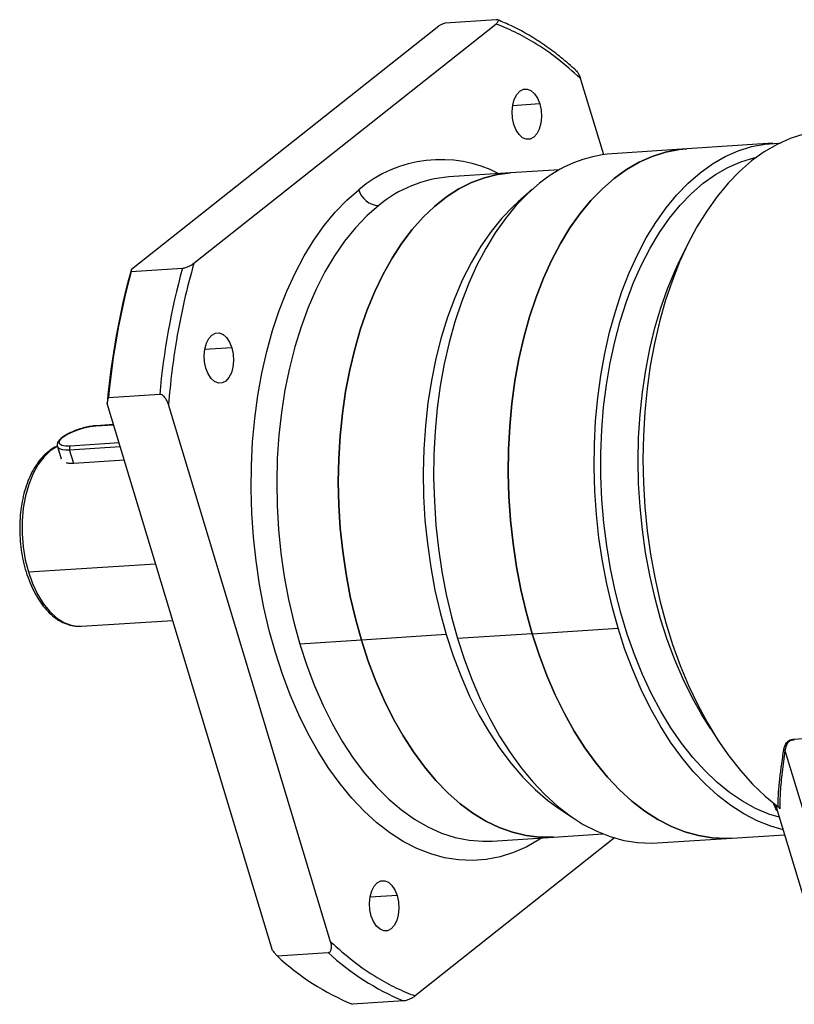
# Model space of a CAD drawing. Header units: millimetres. Extents: x -1 to 1179, y 4 to 838.
# Tile 12 of 15: x 877 to 981, y 235 to 367. Entities that reach past the tile are written whole.
import ezdxf

# ---------------------------------------------------------------- set-up
doc = ezdxf.new("R2010")
doc.units = ezdxf.units.MM

msp = doc.modelspace()

# ---------------------------------------------------------------- linework, layer by layer
at = {"linetype": 'Continuous', "lineweight": 25}
for p, q in [((940.8772, 366.7263), (934.0589, 366.2829)), ((892.2452, 333.4467), (933.2439, 365.9268)), ((900.5774, 334.257), (940.8376, 366.152)), ((952.0966, 358.9216), (955.1706, 348.7387)), ((946.6795, 355.4957), (943.0655, 355.2608)), ((966.3093, 349.5089), (956.356, 348.8618)), ((977.756, 350.2532), (966.3093, 349.5089)), ((949.3306, 346.7184), (942.7786, 346.2924)), ((942.7786, 346.2924), (934.5669, 345.7585)), ((945.6831, 344.0979), (943.8118, 342.4384)), ((966.3582, 336.6674), (965.377, 334.6634)), ((892.2265, 333.1424), (899.0448, 333.5857)), ((905.6341, 322.9786), (902.0201, 322.7436)), ((896.0185, 316.7714), (889.2003, 316.3281)), ((911.0488, 242.6087), (889.026, 315.5605)), ((918.8134, 243.7835), (897.1873, 315.4212)), ((887.4861, 312.5589), (889.8851, 312.7149)), ((889.8772, 312.7408), (887.5634, 312.5904)), ((890.6147, 310.2981), (884.0974, 309.8743)), ((882.3776, 309.8204), (882.87, 308.1892)), ((882.3776, 309.8204), (882.385, 309.7986)), ((884.0103, 309.3902), (890.7563, 309.8288)), ((884.57, 307.5359), (884.0103, 309.3902)), ((891.3161, 307.9745), (884.57, 307.5359)), ((878.5156, 293.0869), (895.4774, 294.1898)), ((885.5851, 285.8442), (897.7579, 286.6357)), ((945.6864, 284.8478), (957.133, 285.592)), ((922.9093, 283.9943), (914.6976, 283.4604)), ((934.2254, 284.7301), (922.9093, 283.9943)), ((945.6864, 284.8478), (935.7331, 284.2006)), ((969.4386, 272.1968), (970.671, 270.3368)), ((980.579, 270.8028), (987.7973, 271.2721)), ((979.3817, 269.2979), (988.3407, 239.6206)), ((949.0617, 261.6947), (951.1321, 260.2915)), ((978.1215, 262.0474), (983.6112, 243.8626)), ((978.6916, 261.519), (978.6468, 261.6081)), ((956.6583, 257.6151), (930.0724, 236.5531)), ((940.3245, 257.2055), (948.5363, 257.7394)), ((948.5363, 257.7394), (955.0883, 258.1654)), ((962.3321, 256.9498), (972.2854, 257.597)), ((972.2854, 257.597), (979.3268, 258.0548)), ((940.1989, 257.1978), (940.3245, 257.2055)), ((927.6819, 249.9437), (924.068, 249.7087)), ((911.6709, 241.8929), (918.4891, 242.3362)), ((928.5398, 235.8818), (921.7215, 235.4384))]:
    msp.add_line(p, q, dxfattribs=at)
at = {"linetype": 'Continuous', "lineweight": 25, "flags": 128}
for points in [[(943.228, 352.7614), (943.0469, 353.6028), (942.9957, 354.4799), (943.078, 355.3332), (943.2881, 356.1043), (943.6117, 356.7408), (944.0268, 357.1993), (944.505, 357.4485), (945.0138, 357.4715), (945.5185, 357.2666), (945.9848, 356.8479), (946.3807, 356.2439), (946.6795, 355.4957)], [(946.6795, 355.4957), (946.8606, 354.6544), (946.9118, 353.7772), (946.8295, 352.924), (946.6194, 352.1529), (946.2958, 351.5164), (945.8807, 351.0579), (945.4025, 350.8087), (944.8937, 350.7857), (944.3889, 350.9905), (943.9227, 351.4092), (943.5267, 352.0133), (943.228, 352.7614)], [(981.8813, 351.4559), (980.0843, 350.8773), (978.3232, 350.0885), (976.606, 349.0931), (974.9405, 347.8955), (973.3345, 346.5013), (971.7951, 344.9169), (970.3294, 343.1493), (968.9442, 341.2068), (967.6456, 339.098), (966.4396, 336.8328), (965.3318, 334.4214), (964.3272, 331.8747), (963.4303, 329.2044), (962.6452, 326.4228), (961.9756, 323.5423), (961.4244, 320.5763), (960.9943, 317.5382), (960.6871, 314.4418), (960.5042, 311.3014), (960.4466, 308.1311), (960.5143, 304.9455), (960.7073, 301.7591), (961.0244, 298.5864), (961.4644, 295.4419), (962.0252, 292.3398), (962.7043, 289.2945), (963.4985, 286.3197), (964.4042, 283.429), (965.4174, 280.6356), (966.5333, 277.9522), (967.7469, 275.391), (969.0527, 272.9638), (970.4447, 270.6816), (971.9166, 268.5549), (973.4616, 266.5932), (975.0727, 264.8056), (976.7426, 263.2001), (978.4636, 261.7842)], [(966.3093, 349.5089), (965.2536, 349.4039), (963.455, 349.0543), (961.6836, 348.4926), (959.9477, 347.7214), (958.2553, 346.7442), (956.6145, 345.5656), (955.0328, 344.1912), (953.5176, 342.6273), (952.076, 340.8812), (950.7146, 338.9611), (949.44, 336.8759), (948.2579, 334.6353), (947.1738, 332.2498), (946.193, 329.7305), (945.3198, 327.0891), (944.5585, 324.3381), (943.9125, 321.4901), (943.3849, 318.5584), (942.978, 315.5568), (942.6939, 312.4993), (942.5339, 309.4), (942.4986, 306.2735), (942.5882, 303.1343), (942.8024, 299.997), (943.1401, 296.8763), (943.5998, 293.7867), (944.1793, 290.7427), (944.8759, 287.7584), (945.6864, 284.8478)], [(945.6864, 284.8478), (944.8759, 287.7584), (944.1793, 290.7427), (943.5998, 293.7867), (943.1401, 296.8763), (942.8024, 299.997), (942.5882, 303.1343), (942.4986, 306.2735), (942.5339, 309.4), (942.6939, 312.4993), (942.978, 315.5568), (943.3849, 318.5584), (943.9125, 321.4901), (944.5585, 324.3381), (945.3198, 327.0891), (946.193, 329.7305), (947.1738, 332.2498), (948.2579, 334.6353), (949.44, 336.8759), (950.7146, 338.9611), (952.076, 340.8812), (953.5176, 342.6273), (955.0328, 344.1912), (956.6145, 345.5656), (958.2553, 346.7442), (959.9477, 347.7214), (961.6836, 348.4926), (963.455, 349.0543), (965.2536, 349.4039), (966.3093, 349.5089)], [(957.133, 285.592), (956.3226, 288.5027), (955.626, 291.487), (955.0465, 294.531), (954.5868, 297.6206), (954.2491, 300.7412), (954.0349, 303.8785), (953.9452, 307.0177), (953.9805, 310.1443), (954.1406, 313.2435), (954.4247, 316.3011), (954.8316, 319.3027), (955.3592, 322.2343), (956.0052, 325.0823), (956.7665, 327.8334), (957.6397, 330.4748), (958.6205, 332.9941), (959.7045, 335.3796), (960.8866, 337.6201), (962.1613, 339.7054), (963.5227, 341.6255), (964.9643, 343.3716), (966.4795, 344.9355), (968.0612, 346.3099), (969.702, 347.4884), (971.3943, 348.4656), (973.1303, 349.2368), (974.9017, 349.7986), (976.7003, 350.1481), (978.5178, 350.2839), (978.7191, 350.2857)], [(978.6261, 260.3758), (977.2467, 260.8083), (975.4643, 261.559), (973.7076, 262.518), (971.9852, 263.6805), (970.3054, 265.0409), (968.6765, 266.5926), (967.1064, 268.3279), (965.6028, 270.2385), (964.1729, 272.315), (962.8238, 274.5474), (961.5619, 276.9246), (960.3935, 279.4353), (959.3243, 282.067), (958.3594, 284.8071), (957.5035, 287.6421), (956.7609, 290.5582), (956.1352, 293.5413), (955.6293, 296.5768), (955.2458, 299.6499), (954.9865, 302.7456), (954.8527, 305.8489), (954.845, 308.9447), (954.9635, 312.0178), (955.2076, 315.0533), (955.5762, 318.0363), (956.0673, 320.9525), (956.6787, 323.7875), (957.4073, 326.5275), (958.2496, 329.1593), (959.2014, 331.6699), (960.2583, 334.0472), (961.4149, 336.2795), (962.6658, 338.356), (964.0046, 340.2666), (965.4251, 342.0019), (966.9202, 343.5536), (968.4826, 344.9139), (970.1048, 346.0765), (971.7788, 347.0354), (973.4964, 347.7862), (975.2494, 348.3251), (975.6154, 348.4098)], [(922.9093, 283.9943), (922.1124, 286.8618), (921.4301, 289.803), (920.8659, 292.8038), (920.4224, 295.8495), (920.1019, 298.9252), (919.9059, 302.016), (919.8354, 305.1067), (919.8907, 308.1824), (920.0715, 311.2281), (920.3769, 314.2289), (920.8055, 317.1702), (921.3552, 320.0376), (922.0233, 322.8173), (922.8066, 325.4956), (923.7011, 328.0595), (924.7026, 330.4965), (925.8063, 332.7948), (927.0066, 334.9432), (928.2978, 336.9311), (929.6736, 338.7489), (931.1272, 340.3877), (932.6517, 341.8396), (934.2394, 343.0975), (935.8829, 344.1553), (937.5739, 345.0077), (939.3043, 345.6507), (941.0657, 346.0811), (942.7786, 346.2924)], [(942.7786, 346.2924), (941.0657, 346.0811), (939.3043, 345.6507), (937.5739, 345.0077), (935.8829, 344.1553), (934.2394, 343.0975), (932.6517, 341.8396), (931.1272, 340.3877), (929.6736, 338.7489), (928.2978, 336.9311), (927.0066, 334.9432), (925.8063, 332.7948), (924.7026, 330.4965), (923.7011, 328.0595), (922.8066, 325.4956), (922.0233, 322.8173), (921.3552, 320.0376), (920.8055, 317.1702), (920.3769, 314.2289), (920.0715, 311.2281), (919.8907, 308.1824), (919.8354, 305.1067), (919.9059, 302.016), (920.1019, 298.9252), (920.4224, 295.8495), (920.8659, 292.8038), (921.4301, 289.803), (922.1124, 286.8618), (922.9093, 283.9943)], [(946.9748, 257.6379), (946.6804, 257.4439), (944.96, 256.4505), (943.1952, 255.6664), (941.3944, 255.0954), (939.5659, 254.74), (937.7182, 254.602), (935.8599, 254.6819), (933.9998, 254.9795), (932.1464, 255.4932), (930.3085, 256.2208), (928.4946, 257.1588), (926.7131, 258.3028), (924.9724, 259.6476), (923.2805, 261.1868), (921.6454, 262.9133), (920.0747, 264.819), (918.5758, 266.895), (917.1555, 269.1317), (915.8205, 271.5186), (914.5771, 274.0447), (913.431, 276.698), (912.3876, 279.4663), (911.4518, 282.3367), (910.6278, 285.2957), (909.9197, 288.3295), (909.3306, 291.4241), (908.8632, 294.565), (908.5199, 297.7375), (908.3022, 300.9269), (908.211, 304.1183), (908.2469, 307.2967), (908.4096, 310.4475), (908.6985, 313.5558), (909.1121, 316.6073), (909.6485, 319.5876), (910.3052, 322.4829), (911.0792, 325.2797), (911.9668, 327.9649), (912.964, 330.5261), (914.066, 332.9512), (915.2677, 335.229), (916.5636, 337.3489), (917.9475, 339.3009), (919.4131, 341.076), (920.9535, 342.6659), (922.5615, 344.0631)], [(946.6612, 344.9185), (945.0795, 343.5441), (943.5643, 341.9802), (942.1227, 340.2341), (940.7613, 338.3139), (939.4867, 336.2287), (938.3046, 333.9881), (937.2205, 331.6026), (936.2397, 329.0833), (935.3665, 326.442), (934.6052, 323.6909), (933.9592, 320.8429), (933.4316, 317.9113), (933.0247, 314.9097), (932.7406, 311.8521), (932.5806, 308.7528), (932.5453, 305.6263), (932.6349, 302.4871), (932.8491, 299.3498), (933.1868, 296.2291), (933.6465, 293.1396), (934.226, 290.0956), (934.9226, 287.1113), (935.7331, 284.2006)], [(925.2264, 341.9593), (923.6347, 340.5705), (922.1133, 338.9826), (920.6701, 337.2035), (919.3124, 335.2424), (918.0471, 333.1093), (916.8807, 330.815), (915.819, 328.3713), (914.8676, 325.7905), (914.0312, 323.0858), (913.3141, 320.2711), (912.72, 317.3606), (912.2518, 314.3692), (911.9121, 311.3121), (911.7025, 308.205), (911.624, 305.0635), (911.6772, 301.9039), (911.8616, 298.742), (912.1764, 295.5942), (912.62, 292.4763), (913.1901, 289.4043), (913.8838, 286.3939), (914.6976, 283.4604)], [(943.8118, 342.4384), (943.1625, 341.8402), (941.6411, 340.2523), (940.198, 338.4732), (938.8402, 336.5121), (937.5749, 334.379), (936.4085, 332.0847), (935.3468, 329.6409), (934.3954, 327.0602), (933.559, 324.3555), (932.8419, 321.5408), (932.2478, 318.6303), (931.7797, 315.6389), (931.4399, 312.5818), (931.2303, 309.4746), (931.1518, 306.3332), (931.205, 303.1735), (931.3894, 300.0117), (931.7043, 296.8639), (932.1478, 293.746), (932.7179, 290.674), (933.4116, 287.6636), (934.2254, 284.7301)], [(969.4386, 272.1968), (968.2852, 274.0355), (966.9967, 276.3493), (965.7985, 278.7995), (964.6965, 281.3743), (963.6959, 284.0613), (962.8015, 286.8475), (962.0178, 289.7194), (961.3483, 292.6632), (960.7965, 295.6647), (960.365, 298.7094), (960.0557, 301.7826), (959.8703, 304.8695), (959.8097, 307.9553), (959.874, 311.0249), (960.063, 314.0637), (960.3759, 317.0568), (960.811, 319.99), (961.3663, 322.849), (962.0391, 325.6201), (962.8261, 328.2899), (963.7236, 330.8455), (964.7273, 333.2745), (965.377, 334.6634)], [(902.1826, 320.2443), (902.0015, 321.0856), (901.9503, 321.9628), (902.0326, 322.816), (902.2427, 323.5872), (902.5663, 324.2237), (902.9813, 324.6822), (903.4596, 324.9314), (903.9684, 324.9543), (904.4731, 324.7495), (904.9394, 324.3308), (905.3353, 323.7268), (905.6341, 322.9786)], [(905.6341, 322.9786), (905.8152, 322.1373), (905.8663, 321.2601), (905.7841, 320.4069), (905.574, 319.6357), (905.2504, 318.9992), (904.8353, 318.5408), (904.3571, 318.2915), (903.8483, 318.2686), (903.3435, 318.4734), (902.8773, 318.8921), (902.4813, 319.4961), (902.1826, 320.2443)], [(884.0974, 309.8743), (883.4596, 309.8748), (882.9807, 309.9668), (882.6933, 310.1439), (882.6172, 310.3941), (882.7573, 310.7004), (883.1043, 311.0419), (883.6344, 311.3952), (884.3115, 311.7364), (885.0895, 312.0422), (885.9154, 312.2917), (886.7328, 312.468), (887.4861, 312.5589)], [(887.5634, 312.5904), (887.5248, 312.5816), (887.4861, 312.5589)], [(882.4188, 309.8532), (882.3475, 309.8184), (881.4201, 309.2246)], [(881.4201, 309.2246), (880.5613, 308.4034), (879.7887, 307.3716), (879.1178, 306.1503), (878.5625, 304.7642), (878.134, 303.2416), (877.8409, 301.6135), (877.6894, 299.913), (877.6824, 298.1748), (877.8201, 296.4342), (878.0998, 294.7266), (878.5156, 293.0869)], [(882.385, 309.7986), (882.4502, 309.6897), (882.6686, 309.5337), (883.0109, 309.4294), (883.4639, 309.381), (884.0103, 309.3902)], [(878.5156, 293.0869), (879.0592, 291.5484), (879.7195, 290.1424), (880.483, 288.8976), (881.3342, 287.8393), (882.2558, 286.9889), (883.229, 286.364), (884.234, 285.9771), (885.2503, 285.8361), (885.5851, 285.8442)], [(979.1248, 258.724), (977.4895, 259.1872), (975.6816, 259.9029), (973.8974, 260.8256), (972.145, 261.9509), (970.4327, 263.2737), (968.7685, 264.7878), (967.1601, 266.486), (965.6151, 268.3606), (964.1406, 270.4027), (962.7435, 272.6029), (961.4304, 274.9508), (960.2073, 277.4355), (959.0799, 280.0455), (958.0536, 282.7686), (957.133, 285.592)], [(948.5363, 257.7394), (948.4654, 257.735), (946.668, 257.735), (944.8657, 257.9507), (943.0672, 258.3811), (941.2813, 259.0241), (939.5167, 259.8766), (937.7821, 260.9343), (936.0858, 262.1922), (934.4362, 263.6441), (932.8412, 265.283), (931.3087, 267.1008), (929.8461, 269.0887), (928.4605, 271.2371), (927.1587, 273.5354), (925.947, 275.9724), (924.8313, 278.5363), (923.8171, 281.2146), (922.9093, 283.9943)], [(922.9093, 283.9943), (923.8171, 281.2146), (924.8313, 278.5363), (925.947, 275.9724), (927.1587, 273.5354), (928.4605, 271.2371), (929.8461, 269.0887), (931.3087, 267.1008), (932.8412, 265.283), (934.4362, 263.6441), (936.0858, 262.1922), (937.7821, 260.9343), (939.5167, 259.8766), (941.2813, 259.0241), (943.0672, 258.3811), (944.8657, 257.9507), (946.668, 257.735), (948.4654, 257.735), (948.5363, 257.7394)], [(934.2254, 284.7301), (935.1551, 281.8884), (936.1959, 279.153), (937.3427, 276.5378), (938.5894, 274.0563), (939.9299, 271.721), (941.3572, 269.5438), (942.8641, 267.5358), (944.4429, 265.7072), (946.0855, 264.0675), (947.7836, 262.6248), (949.0617, 261.6947)], [(935.7331, 284.2006), (936.6536, 281.3772), (937.6799, 278.6541), (938.8073, 276.0441), (940.0304, 273.5594), (941.3436, 271.2114), (942.7406, 269.0113), (944.2151, 266.9692), (945.7602, 265.0946), (947.3685, 263.3963), (949.0327, 261.8823), (950.745, 260.5595), (952.4974, 259.4341), (954.2817, 258.5115), (956.0896, 257.7958), (957.9126, 257.2904), (959.7424, 256.9978), (961.5703, 256.9191), (962.3321, 256.9498)], [(945.6864, 284.8478), (946.6069, 282.0243), (947.6332, 279.3013), (948.7606, 276.6913), (949.9837, 274.2065), (951.2969, 271.8586), (952.6939, 269.6585), (954.1684, 267.6163), (955.7135, 265.7418), (957.3218, 264.0435), (958.986, 262.5294), (960.6983, 261.2066), (962.4507, 260.0813), (964.235, 259.1586), (966.0429, 258.4429), (967.8659, 257.9376), (969.6957, 257.6449), (971.5236, 257.5663), (972.2854, 257.597)], [(972.2854, 257.597), (971.5236, 257.5663), (969.6957, 257.6449), (967.8659, 257.9376), (966.0429, 258.4429), (964.235, 259.1586), (962.4507, 260.0813), (960.6983, 261.2066), (958.986, 262.5294), (957.3218, 264.0435), (955.7135, 265.7418), (954.1684, 267.6163), (952.6939, 269.6585), (951.2969, 271.8586), (949.9837, 274.2065), (948.7606, 276.6913), (947.6332, 279.3013), (946.6069, 282.0243), (945.6864, 284.8478)], [(914.6976, 283.4604), (915.6272, 280.6187), (916.6681, 277.8833), (917.8148, 275.2682), (919.0616, 272.7866), (920.4021, 270.4513), (921.8294, 268.2741), (923.3363, 266.2661), (924.915, 264.4375), (926.5577, 262.7978), (928.2558, 261.3551), (930.0007, 260.117), (931.7836, 259.0896), (933.5954, 258.2783), (935.4267, 257.6871), (937.2684, 257.319), (939.1109, 257.1761), (940.1989, 257.1978)], [(978.2963, 261.2943), (978.342, 261.2879), (978.3515, 261.2856)], [(924.2305, 247.2094), (924.0494, 248.0507), (923.9982, 248.9279), (924.0805, 249.7811), (924.2906, 250.5522), (924.6142, 251.1887), (925.0292, 251.6472), (925.5075, 251.8964), (926.0163, 251.9194), (926.521, 251.7146), (926.9872, 251.2959), (927.3832, 250.6918), (927.6819, 249.9437)], [(927.6819, 249.9437), (927.8631, 249.1023), (927.9142, 248.2252), (927.832, 247.3719), (927.6219, 246.6008), (927.2983, 245.9643), (926.8832, 245.5058), (926.405, 245.2566), (925.8962, 245.2336), (925.3914, 245.4385), (924.9252, 245.8572), (924.5292, 246.4612), (924.2305, 247.2094)]]:
    msp.add_lwpolyline(points, dxfattribs=at)
at = {"linetype": 'Continuous', "lineweight": 25}
for centre, radius, start, end in [((933.4787, 331.1917), 16.8778, 62.709619, 130.303854), ((957.7544, 331.5344), 17.3837, 94.613983, 129.653151), ((935.8984, 329.1031), 16.7086, 94.570855, 129.696279), ((925.3151, 344.8115), 2.8535, 195.203649, 268.217906), ((994.0085, 307.8144), 98.3985, 164.81675, 174.77725), ((986.3089, 307.2841), 97.6343, 164.456763, 175.137236), ((987.1902, 307.3711), 98.3985, 164.81675, 174.77725), ((884.4614, 309.5589), 0.4816, 139.089771, 200.504228), ((881.442, 308.7769), 0.4482, 92.806681, 127.933189), ((980.2654, 270.5986), 0.3743, 16.216847, 33.062348), ((979.1232, 269.1153), 0.3165, 35.232546, 71.581994), ((934.6926, 266.6892), 33.8357, 227.125361, 247.45839), ((941.5108, 267.1325), 33.8357, 227.125361, 247.45839)]:
    msp.add_arc(centre, radius, start, end, dxfattribs=at)
for points, knots in [([(940.8376, 366.152), (940.9137, 366.2174), (941.0662, 366.3484), (941.1862, 366.5308), (941.1822, 366.6614), (941.0722, 366.7157), (940.973, 366.7296), (940.9088, 366.7274), (940.8772, 366.7263)], [0, 0, 0, 0, 0.24874745, 0.49835587, 0.74819058, 0.87375871, 0.93773051, 1, 1, 1, 1]), ([(951.4547, 360.021), (951.3126, 360.1523), (950.5291, 360.8763), (949.0695, 362.0759), (947.0623, 363.5451), (945.0155, 364.8235), (943.0224, 365.8907), (941.7017, 366.4427), (941.0835, 366.7011)], [0, 0, 0, 0, 0.04347903, 0.23977967, 0.43599127, 0.63200464, 0.82775715, 1, 1, 1, 1]), ([(934.0589, 366.2829), (933.9063, 366.2164), (933.6343, 366.0978), (933.363, 365.9789), (933.2439, 365.9268)], [0, 0, 0, 0, 0.56131981, 1, 1, 1, 1]), ([(952.0966, 358.9216), (951.0907, 359.8196), (949.0785, 361.6161), (946.1523, 363.5957), (943.4023, 365.1233), (941.6927, 365.8091), (940.8376, 366.152)], [0, 0, 0, 0, 0.27995759, 0.56004592, 0.77994864, 1, 1, 1, 1]), ([(951.4469, 360.0133), (951.527, 359.9376), (951.725, 359.7505), (951.939, 359.3629), (952.044, 359.0687), (952.0966, 358.9216)], [0, 0, 0, 0, 0.25349608, 0.62658649, 1, 1, 1, 1]), ([(900.5774, 334.257), (900.1272, 332.5929), (899.2267, 329.264), (898.2869, 324.376), (897.5982, 319.7578), (897.3243, 316.867), (897.1873, 315.4212)], [0, 0, 0, 0, 0.27995759, 0.56004592, 0.77994864, 1, 1, 1, 1]), ([(899.0448, 333.5857), (899.0789, 333.5888), (899.1481, 333.5953), (899.3026, 333.6255), (899.5811, 333.7048), (899.9452, 333.8592), (900.306, 334.0573), (900.4869, 334.1904), (900.5774, 334.257)], [0, 0, 0, 0, 0.06188981, 0.12561693, 0.25116302, 0.50046692, 0.75012536, 1, 1, 1, 1]), ([(892.2452, 333.4467), (892.2414, 333.3899), (892.2345, 333.2883), (892.229, 333.1871), (892.2265, 333.1424)], [0, 0, 0, 0, 0.55867995, 1, 1, 1, 1]), ([(897.1873, 315.4212), (897.1357, 315.5686), (897.0323, 315.8639), (896.7833, 316.2833), (896.5025, 316.5917), (896.2626, 316.7294), (896.1205, 316.7708), (896.0522, 316.7712), (896.0185, 316.7714)], [0, 0, 0, 0, 0.24874745, 0.49835587, 0.74819058, 0.87375871, 0.93773051, 1, 1, 1, 1]), ([(889.026, 315.5605), (889.0582, 315.7037), (889.1157, 315.9598), (889.1744, 316.2154), (889.2003, 316.3281)], [0, 0, 0, 0, 0.55896023, 1, 1, 1, 1]), ([(887.5634, 312.5904), (887.441, 312.5803), (887.0833, 312.5509), (886.432, 312.4411), (885.6301, 312.2424), (884.8396, 311.9824), (884.1022, 311.6758), (883.4534, 311.3359), (882.9242, 310.974), (882.56, 310.6175), (882.3718, 310.2708), (882.3147, 309.9602), (882.3926, 309.8228), (882.4129, 309.787)], [0, 0, 0, 0, 0.05540935, 0.16193539, 0.26769316, 0.37312132, 0.47869519, 0.58486604, 0.69250379, 0.8034485, 0.89449723, 0.97248564, 1, 1, 1, 1]), ([(882.3786, 309.8573), (882.3345, 309.8418), (881.9875, 309.7197), (881.5873, 309.4513), (881.2414, 309.1875), (881.1663, 309.1303)], [0, 0, 0, 0, 0.10220705, 0.80499959, 1, 1, 1, 1]), ([(881.1663, 309.1303), (881.0171, 309.0052), (880.5943, 308.6509), (879.9548, 307.9354), (879.2789, 306.9469), (878.6925, 305.8133), (878.2035, 304.5563), (877.8198, 303.197), (877.5464, 301.7583), (877.3866, 300.2628), (877.3421, 298.7338), (877.4132, 297.1946), (877.5986, 295.6688), (877.8958, 294.1799), (878.3008, 292.7507), (878.8082, 291.4029), (879.412, 290.1573), (880.1048, 289.0336), (880.8784, 288.0504), (881.7229, 287.2262), (882.6255, 286.5768), (883.5694, 286.1221), (884.535, 285.8528), (885.1806, 285.8439), (885.5004, 285.8395)], [0, 0, 0, 0, 0.02501886, 0.07090531, 0.11714966, 0.16371629, 0.21039052, 0.25703341, 0.3036131, 0.35013074, 0.39660292, 0.44305274, 0.48950599, 0.53598295, 0.58250897, 0.62911134, 0.67581458, 0.72263406, 0.76956196, 0.81652242, 0.86331688, 0.90965639, 0.95524584, 1, 1, 1, 1]), ([(884.57, 307.5359), (884.3778, 307.5313), (884.0101, 307.5226), (883.7233, 307.6046), (883.5864, 307.6437)], [0, 0, 0, 0, 0.5227548, 1, 1, 1, 1]), ([(979.2232, 269.4155), (979.301, 269.73), (979.418, 270.2027), (979.9332, 270.6813), (980.3644, 270.7624), (980.579, 270.8028)], [0, 0, 0, 0, 0.49957445, 0.75083256, 1, 1, 1, 1]), ([(980.6248, 270.7031), (980.4324, 270.666), (980.0178, 270.5861), (979.543, 270.0967), (979.4453, 269.6128), (979.3817, 269.2979)], [0, 0, 0, 0, 0.23219693, 0.5003189, 1, 1, 1, 1]), ([(978.4636, 261.7842), (978.4636, 262.0344), (978.4636, 262.5647), (978.4964, 263.2246), (978.5291, 263.7176), (978.5498, 263.9933), (978.5735, 264.281), (978.6005, 264.581), (978.631, 264.8936), (978.6616, 265.1879), (978.6978, 265.5122), (978.7372, 265.8502), (978.7867, 266.2579), (978.8433, 266.7067), (978.9378, 267.4224), (979.0632, 268.323), (979.1739, 269.0789), (979.2232, 269.4155)], [0, 0, 0, 0, 0.12125286, 0.25708218, 0.29506823, 0.33405502, 0.37404268, 0.41503134, 0.45702109, 0.50001204, 0.53155677, 0.58366706, 0.62983268, 0.68513851, 0.74958448, 0.88846584, 1, 1, 1, 1]), ([(979.3817, 269.2979), (979.2479, 268.3079), (978.9782, 266.3134), (978.7058, 263.7091), (978.6963, 262.2533), (978.6916, 261.519)], [0, 0, 0, 0, 0.32819321, 0.66119845, 1, 1, 1, 1]), ([(978.2963, 261.2943), (978.1337, 261.5848), (977.9711, 261.8752), (977.8705, 262.2742), (977.8705, 262.2742)], [0, 0, 0, 0, 0.99994718, 1, 1, 1, 1]), ([(978.6032, 261.6638), (978.5915, 261.6752), (978.5662, 261.6999), (978.5176, 261.7423), (978.4851, 261.7675), (978.4636, 261.7842)], [0, 0, 0, 0, 0.22612697, 0.48816128, 1, 1, 1, 1]), ([(978.6032, 261.6638), (978.6221, 261.6423), (978.6599, 261.5993), (978.681, 261.5458), (978.6916, 261.519)], [0, 0, 0, 0, 0.4992129, 1, 1, 1, 1]), ([(918.4891, 242.3362), (918.5212, 242.3406), (918.5863, 242.3497), (918.6983, 242.4072), (918.8474, 242.5696), (918.9352, 242.9014), (918.9268, 243.3366), (918.8512, 243.6345), (918.8134, 243.7835)], [0, 0, 0, 0, 0.06188981, 0.12561693, 0.25116302, 0.50046692, 0.75012536, 1, 1, 1, 1]), ([(918.8134, 243.7835), (919.8192, 242.8855), (921.8314, 241.089), (924.7577, 239.1094), (927.5076, 237.5818), (929.2173, 236.8961), (930.0724, 236.5531)], [0, 0, 0, 0, 0.27995759, 0.56004592, 0.77994864, 1, 1, 1, 1]), ([(911.0488, 242.6087), (911.1645, 242.4752), (911.3715, 242.2363), (911.5792, 241.998), (911.6709, 241.8929)], [0, 0, 0, 0, 0.55867995, 1, 1, 1, 1]), ([(930.0724, 236.5531), (929.9823, 236.4868), (929.8019, 236.354), (929.4418, 236.156), (929.0776, 236.0014), (928.7986, 235.9218), (928.6436, 235.8914), (928.5741, 235.8849), (928.5398, 235.8818)], [0, 0, 0, 0, 0.24874745, 0.49835587, 0.74819058, 0.87375871, 0.93773051, 1, 1, 1, 1])]:
    msp.add_open_spline(points, degree=3, knots=knots, dxfattribs=at)

doc.saveas('drawing.dxf')
